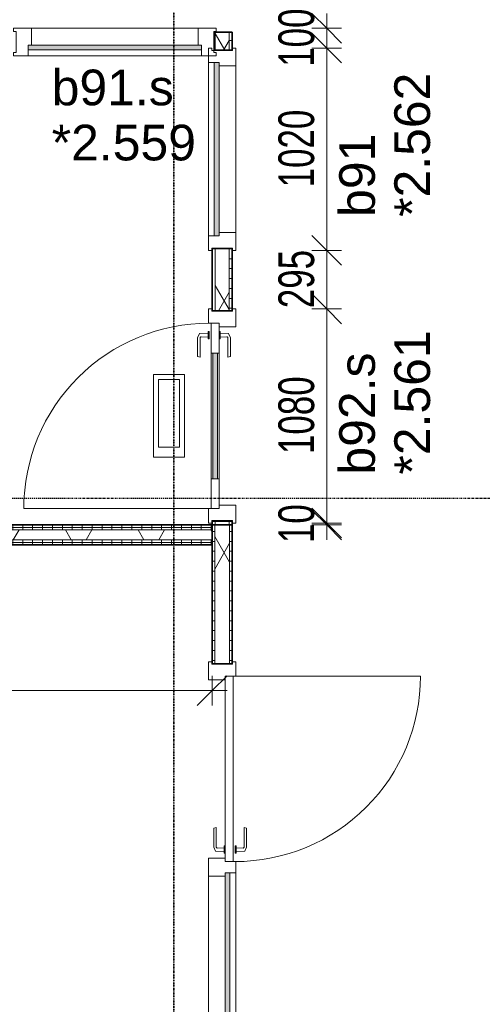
# Model space of a CAD drawing. Header units: millimetres. Extents: x -80560 to 110805, y -11020 to 52719.
# Tile 126 of 182: x 74825 to 77156, y 32648 to 37613. Entities that reach past the tile are written whole.
import ezdxf

# ---------------------------------------------------------------- set-up
doc = ezdxf.new("R2010")
doc.units = ezdxf.units.MM
doc.linetypes.add('CENTER2', pattern=[20, 8, -4, 4, -4])
doc.linetypes.add('DASHDOT2', pattern=[8, 4, -2, 0, -2])
for name, color, linetype, lineweight in [('A-ANNO-DIMS', 211, 'Continuous', 9), ('A-ANNO-DIMS-100', 211, 'Continuous', 9), ('A-DOOR', 31, 'Continuous', 18), ('A-GLAZ', 151, 'Continuous', 18), ('A-GLAZ-IDEN', 152, 'Continuous', 18), ('A-WALL', 113, 'Continuous', 35), ('A-WALL-PATT', 111, 'Continuous', 35), ('G-ANNO-SYMB', 111, 'Continuous', 9), ('I-WALL', 2, 'Continuous', 18), ('S-GRID', 1, 'Continuous', 9)]:
    doc.layers.add(name, color=color, linetype=linetype, lineweight=lineweight)
doc.styles.add('Arial', font='arial.ttf', dxfattribs={"height": 180})
doc.styles.add('Arial_6', font='arial.ttf', dxfattribs={"width": 0.7, "height": 180})
doc.dimstyles.new('n3o_1_8_2', dxfattribs={"dimscale": 304.8, "dimtxt": 183.646692, "dimasz": 0.492126, "dimexe": 0.246063, "dimexo": 0.0625, "dimgap": 0.032808, "dimtad": 1, "dimdec": 0, "dimdsep": 46, "dimtxsty": 'Arial_6', "dimblk1": 'OBLIQUE', "dimblk2": 'OBLIQUE', "dimsah": 1, "dimcen": 0.09, "dimdle": 0.246063, "dimazin": 0, "dimtfac": 1, "dimtdec": 4, "dimtix": 1, "dimtmove": 2, "dimatfit": 3, "dimfxl": 0.246063, "dimfxlon": 1, "dimtvp": 1, "dimtolj": 1, "dimtzin": 0, "dimarcsym": 2})
doc.dimstyles.new('n3o_1_8_3', dxfattribs={"dimscale": 304.8, "dimtxt": 183.646692, "dimasz": 0.492126, "dimexe": 0.246063, "dimexo": 0.0625, "dimgap": 0.032808, "dimtad": 1, "dimdec": 0, "dimdsep": 46, "dimtxsty": 'Arial_6', "dimblk1": 'OBLIQUE', "dimblk2": 'OBLIQUE', "dimsah": 1, "dimcen": 0.09, "dimdle": 0.246063, "dimazin": 0, "dimtfac": 1, "dimtdec": 4, "dimtix": 1, "dimtmove": 0, "dimatfit": 3, "dimfxl": 0.246063, "dimfxlon": 1, "dimtvp": 1, "dimtolj": 1, "dimtzin": 0, "dimarcsym": 2})
pattern_1 = [(90, (72389.82, 34965), (-50, -2e-13), [])]
pattern_2 = [(60, (24894.82, 0), (-274.963, 158.75), []), (120, (24894.82, 0), (-274.963, -158.75), [])]
pattern_3 = [(360, (75794.82, 28982.5), (1e-13, 50), [])]

# ---------------------------------------------------------------- blocks, each defined once
blk = doc.blocks.new('32_n3o_deur_enkel met 2 zijlicht - 90x139_17_K_930_2410x3060-34072740-DO_02 tweede verdieping')
at = {"layer": 'A-GLAZ'}
for p, q in [((-1530, 69.5), (-1440, 69.5)), ((-1530, 52.5), (-1530, 69.5)), ((-1518, 52.5), (-1530, 52.5)), ((-1518, -52.5), (-1518, 52.5)), ((-1440, 69.5), (-1440, -15.5)), ((-540, 69.5), (-1440, 69.5)), ((-540, 69.5), (-450, 69.5)), ((-540, -15.5), (-540, 69.5)), ((-450, 69.5), (-450, -15.5)), ((450, 69.5), (-450, 69.5)), ((450, 69.5), (540, 69.5)), ((450, -15.5), (450, 69.5)), ((540, 69.5), (540, -15.5)), ((1440, 69.5), (1530, 69.5)), ((1440, -15.5), (1440, 69.5)), ((1518, 52.5), (1518, -52.5)), ((1530, 52.5), (1518, 52.5)), ((1530, 69.5), (1530, 52.5)), ((-1457, -39.5), (-1457, -69.5)), ((-523, -69.5), (-523, -39.5)), ((-467, -39.5), (-467, -69.5)), ((467, -69.5), (467, -39.5)), ((-1530, -52.5), (-1518, -52.5)), ((-1530, -69.5), (-1530, -52.5)), ((-1457, -69.5), (-1530, -69.5)), ((-1457, -69.5), (-523, -69.5)), ((-467, -69.5), (-523, -69.5)), ((-467, -69.5), (467, -69.5)), ((523, -69.5), (467, -69.5)), ((523, -55.5), (523, -69.5)), ((1457, -69.5), (1457, -55.5)), ((1530, -69.5), (1457, -69.5)), ((1518, -52.5), (1530, -52.5)), ((1530, -52.5), (1530, -69.5))]:
    blk.add_line(p, q, dxfattribs=at)
blk = doc.blocks.new('30_n3o_raam_vast - 24mm-31742711-DO_02 tweede verdieping')
at = {"layer": 'A-DOOR'}
blk.add_hatch(color=256, dxfattribs=at).paths.add_polyline_path([(-934, -24), (0, -24), (0, 0), (-934, 0)], flags=0)
for p, q in [((-934, -24), (-934, 0)), ((-934, 0), (0, 0)), ((0, 0), (0, -24)), ((0, -24), (-934, -24))]:
    blk.add_line(p, q, dxfattribs=at)
blk = doc.blocks.new('30_n3o_deur_dicht - 40mm_draai_LS-31987325-DO_02 tweede verdieping')
at = {"layer": 'A-DOOR'}
for p, q in [((-934, -40), (-934, 0)), ((-934, 0), (0, 0)), ((0, 0), (0, -40)), ((0, -40), (-934, -40))]:
    blk.add_line(p, q, dxfattribs=at)
blk = doc.blocks.new('30_n3o_beslag_deurkruk_met_schild - std-887349-DO_02 tweede verdieping')
at = {"layer": 'A-DOOR'}
for p, q in [((-7.8, 48.4), (12.7, 58)), ((12.7, 58), (108, 58)), ((108, 58), (111, 45)), ((18.5, 5), (-18.5, 5)), ((-18.5, 5), (-18.5, 0)), ((-10, 5), (-7.8, 48.4)), ((8.3, 39.7), (10, 5)), ((111, 45), (13.3, 45)), ((18.5, 0), (18.5, 5))]:
    blk.add_line(p, q, dxfattribs=at)
at = {"layer": 'A-DOOR', "flags": 128}
blk.add_lwpolyline([(13.3, 45), (11.3, 44.6), (9.6, 43.4), (8.6, 41.7), (8.3, 39.7)], dxfattribs=at)
blk = doc.blocks.new('30_n3o_beslag_deurkruk_met_schild - std-V364-DO_02 tweede verdieping')
at = {"layer": 'A-DOOR'}
for p, q in [((18.5, 0), (-18.5, 0)), ((-18.5, 0), (-18.5, -5)), ((18.5, -5), (18.5, 0)), ((-18.5, -5), (18.5, -5)), ((-7.8, -48.4), (-10, -5)), ((12.7, -58), (-7.8, -48.4)), ((10, -5), (8.3, -39.7)), ((13.3, -45), (111, -45)), ((111, -45), (108, -58)), ((108, -58), (12.7, -58))]:
    blk.add_line(p, q, dxfattribs=at)
at = {"layer": 'A-DOOR', "flags": 128}
blk.add_lwpolyline([(8.3, -39.7), (8.6, -41.7), (9.6, -43.4), (11.3, -44.6), (13.3, -45)], dxfattribs=at)
blk = doc.blocks.new('00_n3o_symbool_swingangle - std-31756284-DO_02 tweede verdieping')
at = {"layer": 'A-DOOR'}
blk.add_line((-415, 10), (-415, 944), dxfattribs=at)
blk.add_arc((-415, 10), 934, 360, 90, dxfattribs=at)
blk = doc.blocks.new('32_n3o_raam_h1xb1 - 90x139_17_K_2590x1020-33459610-DO_02 tweede verdieping')
at = {"layer": 'A-GLAZ'}
for p, q in [((-510, 69.5), (-420, 69.5)), ((-510, 52.5), (-510, 69.5)), ((-498, 52.5), (-510, 52.5)), ((-498, -52.5), (-498, 52.5)), ((-420, 69.5), (-420, -15.5)), ((420, 69.5), (-420, 69.5)), ((420, 69.5), (510, 69.5)), ((420, -15.5), (420, 69.5)), ((498, 52.5), (498, -52.5)), ((510, 52.5), (498, 52.5)), ((510, 69.5), (510, 52.5)), ((-437, -39.5), (-437, -69.5)), ((437, -69.5), (437, -39.5)), ((-510, -52.5), (-498, -52.5)), ((-510, -69.5), (-510, -52.5)), ((-437, -69.5), (-510, -69.5)), ((-437, -69.5), (437, -69.5)), ((510, -69.5), (437, -69.5)), ((498, -52.5), (510, -52.5)), ((510, -52.5), (510, -69.5))]:
    blk.add_line(p, q, dxfattribs=at)
blk = doc.blocks.new('32_n3o_deur_enkel - 90x139_17_K_930_2590x1080_glasdeur-33459558-DO_02 tweede verdieping')
at = {"layer": 'A-GLAZ'}
for p, q in [((-540, 69.5), (-450, 69.5)), ((-540, 52.5), (-540, 69.5)), ((-528, 52.5), (-540, 52.5)), ((-528, -52.5), (-528, 52.5)), ((-450, 69.5), (-450, -15.5)), ((450, 69.5), (540, 69.5)), ((450, -15.5), (450, 69.5)), ((528, 52.5), (528, -52.5)), ((540, 52.5), (528, 52.5)), ((540, 69.5), (540, 52.5)), ((-540, -52.5), (-528, -52.5)), ((-540, -69.5), (-540, -52.5)), ((-467, -69.5), (-540, -69.5)), ((-467, -55.5), (-467, -69.5)), ((467, -69.5), (467, -55.5)), ((540, -69.5), (467, -69.5)), ((528, -52.5), (540, -52.5)), ((540, -52.5), (540, -69.5))]:
    blk.add_line(p, q, dxfattribs=at)
blk = doc.blocks.new('32_n3o_raam_h1xb1 - 90x139_17_K_2590x1020-33459557-DO_02 tweede verdieping')
at = {"layer": 'A-GLAZ'}
for p, q in [((-510, 69.5), (-510, 52.5)), ((-437, 69.5), (-510, 69.5)), ((-510, 52.5), (-498, 52.5)), ((-498, 52.5), (-498, -52.5)), ((-437, 39.5), (-437, 69.5)), ((-437, 69.5), (437, 69.5)), ((510, 69.5), (437, 69.5)), ((437, 69.5), (437, 39.5)), ((498, -52.5), (498, 52.5)), ((498, 52.5), (510, 52.5)), ((510, 52.5), (510, 69.5)), ((-420, -69.5), (-420, 15.5)), ((420, 15.5), (420, -69.5)), ((-498, -52.5), (-510, -52.5)), ((-510, -52.5), (-510, -69.5)), ((-510, -69.5), (-420, -69.5)), ((420, -69.5), (-420, -69.5)), ((420, -69.5), (510, -69.5)), ((510, -52.5), (498, -52.5)), ((510, -69.5), (510, -52.5))]:
    blk.add_line(p, q, dxfattribs=at)
blk = doc.blocks.new('30_n3o_raam_vast - 24mm-33458613-DO_02 tweede verdieping')
at = {"layer": 'A-DOOR'}
blk.add_hatch(color=256, dxfattribs=at).paths.add_polyline_path([(-682.4, 24), (-874, 24), (-874, 0), (0, 0), (0, 24)], flags=0)
for p, q in [((0, 24), (-874, 24)), ((-874, 24), (-874, 0)), ((-874, 0), (0, 0)), ((0, 0), (0, 24))]:
    blk.add_line(p, q, dxfattribs=at)
blk = doc.blocks.new('30_n3o_deur_glas - 40mm_draai_LS-33458343-DO_02 tweede verdieping')
at = {"layer": 'A-DOOR'}
blk.add_hatch(color=256, dxfattribs=at).paths.add_polyline_path([(-150, -8), (-784, -8), (-784, -32), (-150, -32)], flags=0)
for p, q in [((-150, 0), (0, 0)), ((0, 0), (0, -40)), ((-934, 0), (-784, 0)), ((-934, -40), (-934, 0)), ((-784, -40), (-934, -40)), ((-784, 0), (-784, -40)), ((-150, 0), (-784, 0)), ((-784, -8), (-150, -8)), ((-784, -32), (-784, -8)), ((-150, -32), (-784, -32)), ((-784, -40), (-150, -40)), ((-150, -40), (-150, 0)), ((-150, -8), (-150, -32)), ((0, -40), (-150, -40)), ((-258.9, -174.2), (-675.1, -174.2)), ((-675.1, -174.2), (-675.1, -329.8)), ((-258.9, -329.8), (-258.9, -174.2)), ((-308.9, -199.2), (-650.1, -199.2)), ((-650.1, -199.2), (-650.1, -304.8)), ((-308.9, -304.8), (-308.9, -199.2)), ((-675.1, -329.8), (-258.9, -329.8)), ((-650.1, -304.8), (-308.9, -304.8))]:
    blk.add_line(p, q, dxfattribs=at)
blk = doc.blocks.new('30_n3o_raam_vast - 24mm-33458603-DO_02 tweede verdieping')
at = {"layer": 'A-DOOR'}
blk.add_hatch(color=256, dxfattribs=at).paths.add_polyline_path([(-874, -24), (0, -24), (0, 0), (-874, 0)], flags=0)
for p, q in [((-874, -24), (-874, 0)), ((-874, 0), (0, 0)), ((0, 0), (0, -24)), ((0, -24), (-874, -24))]:
    blk.add_line(p, q, dxfattribs=at)
blk = doc.blocks.new('DIMBLOCK580-DO_02 tweede verdieping')
at = {"layer": 'A-ANNO-DIMS-100'}
for p, q in [((76372, 37569.5), (76297, 37644.5)), ((76372, 37644.5), (76372, 37469.5)), ((76297, 37569.5), (76447, 37569.5)), ((76372, 37569.5), (76297, 37569.5)), ((76372, 37469.5), (76297, 37544.5)), ((76372, 37569.5), (76447, 37494.5)), ((76447, 37469.5), (76297, 37469.5)), ((76372, 37469.5), (76447, 37394.5)), ((76372, 37469.5), (76447, 37469.5))]:
    blk.add_line(p, q, dxfattribs=at)
at = {"layer": 'A-ANNO-DIMS-100', "color": 0, "insert": (76128.3, 37375.4), "char_height": 180, "width": 345.821, "attachment_point": 1, "rotation": 90, "line_spacing_factor": 0.941778, "style": 'Arial_6'}
blk.add_mtext('100', dxfattribs=at)
blk = doc.blocks.new('_Oblique')
at = {"color": 0, "linetype": 'ByBlock', "lineweight": -2}
blk.add_line((-0.5, -0.5), (0.5, 0.5), dxfattribs=at)
blk = doc.blocks.new('DIMBLOCK581-DO_02 tweede verdieping')
at = {"layer": 'A-ANNO-DIMS-100'}
for p, q in [((76372, 37469.5), (76297, 37544.5)), ((76447, 37469.5), (76297, 37469.5)), ((76372, 37469.5), (76372, 36449.5)), ((76372, 37469.5), (76447, 37394.5)), ((76372, 37469.5), (76447, 37469.5)), ((76372, 36449.5), (76297, 36524.5)), ((76447, 36449.5), (76297, 36449.5)), ((76372, 36449.5), (76447, 36374.5)), ((76372, 36449.5), (76447, 36449.5))]:
    blk.add_line(p, q, dxfattribs=at)
at = {"layer": 'A-ANNO-DIMS-100', "color": 0, "insert": (76128.3, 36767.4), "char_height": 180, "width": 461.094, "attachment_point": 1, "rotation": 90, "line_spacing_factor": 0.941778, "style": 'Arial_6'}
blk.add_mtext('1020', dxfattribs=at)
blk = doc.blocks.new('DIMBLOCK582-DO_02 tweede verdieping')
at = {"layer": 'A-ANNO-DIMS-100'}
for p, q in [((76372, 36449.5), (76297, 36524.5)), ((76447, 36449.5), (76297, 36449.5)), ((76372, 36449.5), (76372, 36155)), ((76372, 36449.5), (76447, 36374.5)), ((76372, 36449.5), (76447, 36449.5)), ((76372, 36155), (76297, 36230)), ((76447, 36155), (76297, 36155)), ((76372, 36155), (76447, 36080)), ((76372, 36155), (76447, 36155))]:
    blk.add_line(p, q, dxfattribs=at)
at = {"layer": 'A-ANNO-DIMS-100', "color": 0, "insert": (76128.3, 36158.2), "char_height": 180, "width": 345.821, "attachment_point": 1, "rotation": 90, "line_spacing_factor": 0.941778, "style": 'Arial_6'}
blk.add_mtext('295', dxfattribs=at)
blk = doc.blocks.new('DIMBLOCK583-DO_02 tweede verdieping')
at = {"layer": 'A-ANNO-DIMS-100'}
for p, q in [((76372, 36155), (76297, 36230)), ((76447, 36155), (76297, 36155)), ((76372, 36155), (76372, 35075)), ((76372, 36155), (76447, 36080)), ((76372, 36155), (76447, 36155)), ((76372, 35075), (76297, 35150)), ((76447, 35075), (76297, 35075)), ((76372, 35075), (76447, 35000)), ((76372, 35075), (76447, 35075))]:
    blk.add_line(p, q, dxfattribs=at)
at = {"layer": 'A-ANNO-DIMS-100', "color": 0, "insert": (76128.3, 35422.9), "char_height": 180, "width": 461.094, "attachment_point": 1, "rotation": 90, "line_spacing_factor": 0.941778, "style": 'Arial_6'}
blk.add_mtext('1080', dxfattribs=at)
blk = doc.blocks.new('DIMBLOCK584-DO_02 tweede verdieping')
at = {"layer": 'A-ANNO-DIMS-100'}
for p, q in [((76372, 35075), (76297, 35150)), ((76372, 35065), (76297, 35140)), ((76447, 35075), (76297, 35075)), ((76447, 35065), (76297, 35065)), ((76372, 35075), (76372, 34990)), ((76372, 35075), (76447, 35000)), ((76372, 35075), (76447, 35075)), ((76372, 35065), (76447, 34990)), ((76372, 35065), (76447, 35065))]:
    blk.add_line(p, q, dxfattribs=at)
at = {"layer": 'A-ANNO-DIMS-100', "color": 0, "insert": (76128.3, 34973.9), "char_height": 180, "width": 230.547, "attachment_point": 1, "rotation": 90, "line_spacing_factor": 0.941778, "style": 'Arial_6'}
blk.add_mtext('10', dxfattribs=at)
blk = doc.blocks.new('DIMBLOCK676-DO_02 tweede verdieping')
at = {"layer": 'A-ANNO-DIMS-100'}
for p, q in [((71884.8, 34230.1), (71959.8, 34305.1)), ((71884.8, 34305.1), (71884.8, 34155.1)), ((71884.8, 34230.1), (71884.8, 34305.1)), ((75794.8, 34230.1), (75869.8, 34305.1)), ((75794.8, 34305.1), (75794.8, 34155.1)), ((75794.8, 34230.1), (75794.8, 34305.1)), ((71884.8, 34230.1), (71809.8, 34155.1)), ((71884.8, 34230.1), (75869.8, 34230.1)), ((75794.8, 34230.1), (75719.8, 34155.1))]:
    blk.add_line(p, q, dxfattribs=at)
at = {"layer": 'A-ANNO-DIMS-100', "color": 0, "insert": (74207.1, 34473.8), "char_height": 180, "width": 461.094, "attachment_point": 1, "line_spacing_factor": 0.941778, "style": 'Arial_6'}
blk.add_mtext('3910', dxfattribs=at)

msp = doc.modelspace()

# ---------------------------------------------------------------- hatches: boundary and pattern name
at = {"layer": 'A-WALL-PATT', "lineweight": 18}
h = msp.add_hatch(dxfattribs=at)
h.set_pattern_fill('FP_2', color=256, style=0, pattern_type=2)
h.set_pattern_definition(pattern_2)
h.paths.add_polyline_path([(75809.8, 35065), (75879.8, 35065), (75879.8, 35085), (75809.8, 35085), (75809.8, 35083.7)], flags=0)
h.paths.add_polyline_path([(75809.8, 36145), (75879.8, 36145), (75879.8, 36459.5), (75809.8, 36459.5), (75809.8, 36250.1)], flags=0)
h.paths.add_polyline_path([(75809.8, 37459.5), (75879.8, 37459.5), (75879.8, 37550), (75809.8, 37550)], flags=0)
h = msp.add_hatch(dxfattribs=at)
h.set_pattern_fill('FP_186', color=256, angle=90, style=0, pattern_type=2)
h.set_pattern_definition([(360, (75794.82, 36307.5), (1e-13, 50), [])])
h.paths.add_polyline_path([(75894.8, 35065), (75894.8, 35085), (75879.8, 35085), (75879.8, 35065)], flags=0)
h.paths.add_polyline_path([(75879.8, 36145), (75894.8, 36145), (75894.8, 36459.5), (75879.8, 36459.5), (75879.8, 36250.1)], flags=0)
h.paths.add_polyline_path([(75879.8, 37459.5), (75894.8, 37459.5), (75894.8, 37550), (75879.8, 37550)], flags=0)
h = msp.add_hatch(dxfattribs=at)
h.set_pattern_fill('FP_35', color=256, angle=90, style=0, pattern_type=2)
h.set_pattern_definition(pattern_1)
h.paths.add_polyline_path([(75794.8, 35052.5), (75794.8, 35065), (72844.8, 35065), (72843.8, 35059.5), (72841.3, 35053.5), (72841.3, 35052.5), (75654.8, 35052.5)], flags=0)
h.paths.add_polyline_path([(72550.8, 35052.5), (72548.3, 35053.5), (72544.8, 35065), (70498.8, 35065), (70498.8, 35052.5), (72548.3, 35052.5)], flags=0)
h.paths.add_polyline_path([(70428.8, 35052.5), (70428.8, 35065), (68984.8, 35065), (68984.8, 35052.5), (70368.7, 35052.5)], flags=0)
h = msp.add_hatch(dxfattribs=at)
h.set_pattern_fill('FP_35', color=256, angle=90, style=0, pattern_type=2)
h.set_pattern_definition(pattern_1)
h.paths.add_polyline_path([(75361.2, 35040), (75794.8, 35040), (75794.8, 35052.5), (72838.9, 35052.5), (72832.8, 35050), (72555.2, 35050.7), (72548.3, 35052.5), (70498.8, 35052.5), (70498.8, 35040), (74773.8, 35040)], flags=0)
h.paths.add_polyline_path([(69194.1, 35040), (70428.8, 35040), (70428.8, 35052.5), (68984.8, 35052.5), (68984.8, 35040)], flags=0)
h = msp.add_hatch(dxfattribs=at)
h.set_pattern_fill('FP_109', color=256, angle=90, style=0, pattern_type=2)
h.set_pattern_definition(pattern_3)
h.paths.add_polyline_path([(75807.3, 22900), (75807.3, 23500), (75794.8, 23500), (75794.8, 22900)], flags=0)
h.paths.add_polyline_path([(75807.3, 26540), (75807.3, 31325), (75794.8, 31325), (75794.8, 26540)], flags=0)
h.paths.add_polyline_path([(75794.8, 34365), (75807.3, 34365), (75807.3, 35065), (75794.8, 35065), (75794.8, 34917.1)], flags=0)
h = msp.add_hatch(dxfattribs=at)
h.set_pattern_fill('FP_2', color=256, style=0, pattern_type=2)
h.set_pattern_definition(pattern_2)
h.paths.add_polyline_path([(75882.3, 22900), (75882.3, 23500), (75807.3, 23500), (75807.3, 22900)], flags=0)
h.paths.add_polyline_path([(75882.3, 26540), (75882.3, 31325), (75807.3, 31325), (75807.3, 26540)], flags=0)
h.paths.add_polyline_path([(75807.3, 34365), (75882.3, 34365), (75882.3, 35065), (75807.3, 35065), (75807.3, 34917.1)], flags=0)
h = msp.add_hatch(dxfattribs=at)
h.set_pattern_fill('FP_109', color=256, angle=90, style=0, pattern_type=2)
h.set_pattern_definition(pattern_3)
h.paths.add_polyline_path([(75894.8, 22900), (75894.8, 23500), (75882.3, 23500), (75882.3, 22900)], flags=0)
h.paths.add_polyline_path([(75882.3, 26540), (75894.8, 26540), (75894.8, 31325), (75882.3, 31325), (75882.3, 28251.8)], flags=0)
h.paths.add_polyline_path([(75882.3, 34365), (75894.8, 34365), (75894.8, 35065), (75882.3, 35065), (75882.3, 34917.1)], flags=0)
h = msp.add_hatch(dxfattribs=at)
h.set_pattern_fill('FP_2', color=256, style=0, pattern_type=2)
h.set_pattern_definition(pattern_2)
h.paths.add_polyline_path([(75794.8, 34990), (75794.8, 35040), (68984.8, 35040), (68984.8, 34990), (75654.8, 34990)], flags=0)
h = msp.add_hatch(dxfattribs=at)
h.set_pattern_fill('FP_35', color=256, angle=90, style=0, pattern_type=2)
h.set_pattern_definition(pattern_1)
h.paths.add_polyline_path([(75794.8, 34977.5), (75794.8, 34990), (68984.8, 34990), (68984.8, 34977.5), (75654.8, 34977.5)], flags=0)
h = msp.add_hatch(dxfattribs=at)
h.set_pattern_fill('FP_35', color=256, angle=90, style=0, pattern_type=2)
h.set_pattern_definition(pattern_1)
h.paths.add_polyline_path([(75794.8, 34965), (75794.8, 34977.5), (68984.8, 34977.5), (68984.8, 34965), (75654.8, 34965)], flags=0)

# ---------------------------------------------------------------- linework, layer by layer
at = {"layer": 'A-WALL', "lineweight": 18}
for p, q in [((75809.8, 37550), (75809.8, 37459.5)), ((75879.8, 37550), (75879.8, 37459.5)), ((75809.8, 36459.5), (75809.8, 36145)), ((75879.8, 36459.5), (75879.8, 36145)), ((72838.9, 35052.5), (75794.8, 35052.5)), ((75807.3, 35065), (75807.3, 34365)), ((75809.8, 35085), (75809.8, 35065)), ((75879.8, 35085), (75879.8, 35065)), ((75882.3, 35065), (75882.3, 34365)), ((68984.8, 35040), (75794.8, 35040)), ((68984.8, 34990), (75794.8, 34990)), ((68984.8, 34977.5), (75794.8, 34977.5))]:
    msp.add_line(p, q, dxfattribs=at)
at = {"layer": 'G-ANNO-SYMB', "linetype": 'DASHDOT2', "lineweight": 35}
msp.add_line((75602.1, 48549.1), (75602.1, 9150.1), dxfattribs=at)
at = {"layer": 'I-WALL', "lineweight": 35}
for p, q in [((75894.8, 37550), (75804.3, 37550)), ((75804.3, 37550), (75804.3, 37459.5)), ((75894.8, 37459.5), (75894.8, 37550)), ((75804.3, 37459.5), (75894.8, 37459.5)), ((75894.8, 36459.5), (75794.8, 36459.5)), ((75794.8, 36459.5), (75794.8, 36145)), ((75894.8, 36145), (75894.8, 36459.5)), ((75794.8, 36145), (75894.8, 36145)), ((75894.8, 35065), (72844.7, 35065)), ((75794.8, 35085), (75794.8, 34365)), ((75894.8, 35085), (75794.8, 35085)), ((75894.8, 34365), (75894.8, 35085)), ((68984.8, 34965), (75794.8, 34965)), ((75794.8, 34365), (75894.8, 34365))]:
    msp.add_line(p, q, dxfattribs=at)
at = {"layer": 'S-GRID', "linetype": 'CENTER2', "lineweight": 25}
msp.add_line((29945.3, 35200), (110204.9, 35200), dxfattribs=at)

# ---------------------------------------------------------------- block references
at = {"layer": 'A-DOOR'}
msp.add_blockref('30_n3o_raam_vast - 24mm-33458603-DO_02 tweede verdieping', (75741.3, 37484.5), dxfattribs=at)
for name, p, rotation in [('30_n3o_raam_vast - 24mm-33458613-DO_02 tweede verdieping', (75829.3, 37396.5), 89.99999999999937), ('00_n3o_symbool_swingangle - std-31756284-DO_02 tweede verdieping', (75789.3, 35563), 89.99999999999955), ('30_n3o_deur_glas - 40mm_draai_LS-33458343-DO_02 tweede verdieping', (75829.3, 35148), 269.9999999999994), ('30_n3o_beslag_deurkruk_met_schild - std-V364-DO_02 tweede verdieping', (75779.3, 36022), 269.9999999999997), ('30_n3o_beslag_deurkruk_met_schild - std-887349-DO_02 tweede verdieping', (75829.3, 36022), 269.9999999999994), ('30_n3o_deur_dicht - 40mm_draai_LS-31987325-DO_02 tweede verdieping', (75860.3, 34302), 89.99999999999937), ('00_n3o_symbool_swingangle - std-31756284-DO_02 tweede verdieping', (75900.3, 33887), 269.9999999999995), ('30_n3o_beslag_deurkruk_met_schild - std-887349-DO_02 tweede verdieping', (75860.3, 33428), 89.99999999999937), ('30_n3o_beslag_deurkruk_met_schild - std-V364-DO_02 tweede verdieping', (75910.3, 33428), 89.99999999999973), ('30_n3o_raam_vast - 24mm-31742711-DO_02 tweede verdieping', (75860.3, 33312), 89.99999999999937)]:
    msp.add_blockref(name, p, dxfattribs=dict(at, rotation=rotation))
at = {"layer": 'A-GLAZ'}
msp.add_blockref('32_n3o_raam_h1xb1 - 90x139_17_K_2590x1020-33459610-DO_02 tweede verdieping', (75304.3, 37500), dxfattribs=at)
for name, p, rotation in [('32_n3o_raam_h1xb1 - 90x139_17_K_2590x1020-33459557-DO_02 tweede verdieping', (75844.8, 36959.5), 89.99999999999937), ('32_n3o_deur_enkel - 90x139_17_K_930_2590x1080_glasdeur-33459558-DO_02 tweede verdieping', (75844.8, 35615), 269.9999999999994), ('32_n3o_deur_enkel met 2 zijlicht - 90x139_17_K_930_2410x3060-34072740-DO_02 tweede verdieping', (75844.8, 32845), 89.99999999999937)]:
    msp.add_blockref(name, p, dxfattribs=dict(at, rotation=rotation))

# ---------------------------------------------------------------- texts
at = {"layer": 'A-GLAZ-IDEN', "lineweight": 9, "char_height": 180, "attachment_point": 1, "style": 'Arial'}
for s, insert, width in [('b91.s', (74985.9, 37361.2), 729.536), ('*2.559', (74985.9, 37083.3), 865.822)]:
    msp.add_mtext(s, dxfattribs=dict(at, insert=insert, width=width))
at = {"layer": 'A-GLAZ-IDEN', "lineweight": 9, "char_height": 180, "attachment_point": 1, "rotation": 90, "style": 'Arial'}
for s, insert, width in [('*2.562', (76712.4, 36618.6), 865.822), ('b91', (76434.6, 36618.6), 505.063), ('*2.561', (76712.4, 35319.2), 865.822), ('b92.s', (76434.6, 35319.2), 729.536)]:
    msp.add_mtext(s, dxfattribs=dict(at, insert=insert, width=width))

# ---------------------------------------------------------------- dimensions: what is measured, and where the dimension line sits
at = {"layer": 'A-ANNO-DIMS'}
for base, p1, p2, override, picture, middle in [((76372, 37469.5), (76297, 37569.5), (76447, 37469.5), {"dimpost": '<>', "dimfxl": 180.277564}, 'DIMBLOCK580-DO_02 tweede verdieping', (76270.1, 37519.5)), ((76372, 36449.5), (76447, 37469.5), (76447, 36449.5), {"dimpost": '<>', "dimfxl": 1020}, 'DIMBLOCK581-DO_02 tweede verdieping', (76270.1, 36959.5)), ((76372.0237767, 36155), (76447.0237767, 36449.5), (76447.0237767, 36155), {"dimpost": '<>', "dimfxl": 294.5}, 'DIMBLOCK582-DO_02 tweede verdieping', (76270.1206384, 36302.25)), ((76372, 35075), (76447, 36155), (76447, 35075), {"dimpost": '<>', "dimfxl": 1080}, 'DIMBLOCK583-DO_02 tweede verdieping', (76270.1, 35615)), ((76372, 35065), (76447, 35075), (76447, 35065), {"dimpost": '<>', "dimfxl": 10}, 'DIMBLOCK584-DO_02 tweede verdieping', (76270.1, 35070))]:
    dim = msp.add_linear_dim(base=base, p1=p1, p2=p2, angle=90, dimstyle='n3o_1_8_3', override=override, dxfattribs=at)
    dim.commit()
    dim.dimension.update_dxf_attribs({"geometry": picture, "text_midpoint": middle})
dim = msp.add_linear_dim(base=(75794.8, 34230.1), p1=(71884.8, 34305.1), p2=(75794.8, 34305.1), dimstyle='n3o_1_8_2', override={"dimpost": '<>', "dimfxl": 3910}, dxfattribs=at)
dim.commit()
dim.dimension.update_dxf_attribs({"geometry": 'DIMBLOCK676-DO_02 tweede verdieping', "text_midpoint": (74437.6, 34353.8), "dimtype": 160})

doc.saveas('drawing.dxf')
